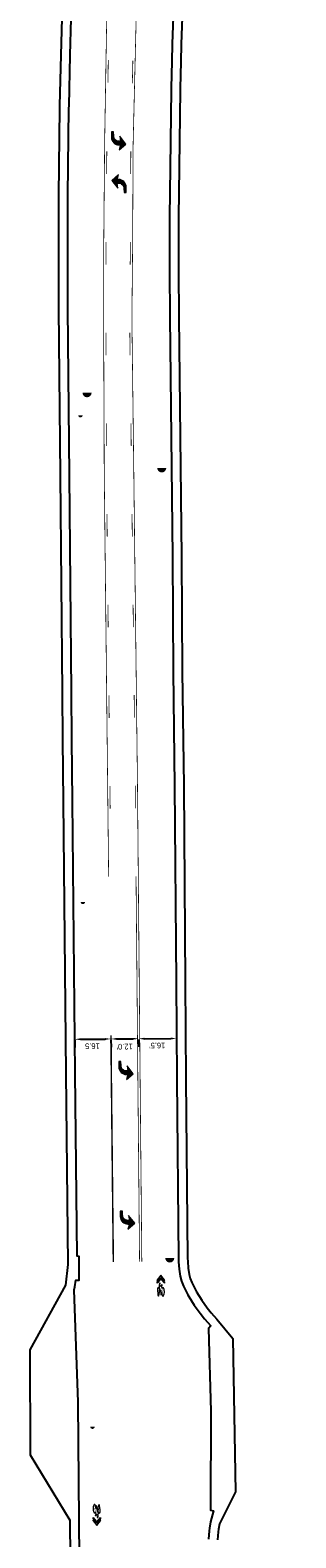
# Model space of a CAD drawing. Header units: feet. Extents: x -492 to 1481386, y 23 to 758787.
# Tile 6 of 10: x 1481206 to 1481323, y 754920 to 755585. Entities that reach past the tile are written whole.
import ezdxf

# ---------------------------------------------------------------- set-up
doc = ezdxf.new("R2010")
doc.units = ezdxf.units.FT
doc.header["$MEASUREMENT"] = 0
doc.linetypes.add('constlimit', pattern=[0])
doc.layers.add('DR_P_Storm_Sewer', color=1, linetype='Continuous', true_color=0xff0000)
doc.layers.add('UT_P_Water', color=5, linetype='Continuous', true_color=0x0000ff)
for name, color, linetype in [('PM_P_Cells', 7, 'Continuous'), ('PM_P_Channelizing_Line', 7, 'Continuous'), ('PM_P_CL_Pass_Proh_Lt', 2, 'ppleft'), ('PM_X_Cells', 251, 'Continuous'), ('PV_P_EOP', 6, 'Continuous'), ('RW_P_Const_Limits', 30, 'constlimit')]:
    doc.layers.add(name, color=color, linetype=linetype)
doc.styles.get("Standard").update_dxf_attribs({"font": 'font31.shx'})
doc.linetypes.add('ppleft', pattern='A,0,[1,PPLEFT,S=0.05,R=0,X=0,Y=0],-2', length=2)
doc.dimstyles.new('COEC', dxfattribs={"dimscale": 13.9, "dimtxt": 0.18, "dimasz": 0.18, "dimexe": 0.18, "dimexo": 0.0625, "dimgap": 0.09, "dimtad": 1, "dimzin": 0, "dimdsep": 46, "dimtxsty": 'Standard', "dimcen": 0.09, "dimclrd": 256, "dimclre": 256, "dimclrt": 256, "dimaunit": 1, "dimadec": 4, "dimazin": 0, "dimtfac": 1, "dimtofl": 0, "dimtmove": 0, "dimatfit": 3, "dimfxl": 1, "dimtolj": 1, "dimtzin": 0, "dimlwd": -1, "dimlwe": -1, "dimarcsym": 0})

# ---------------------------------------------------------------- blocks, each defined once
blk = doc.blocks.new('PMLFT')
at = {"layer": 'PM_X_Cells', "color": 7, "linetype": 'Continuous', "lineweight": 0, "flags": 128}
blk.add_lwpolyline([(-5.52, -3.33, 0.418865), (-2.24, 0), (-2.24, 0), (-2.24, 0.67), (0, 0), (-2.56, 3), (-6.08, 0.33), (-3.84, 0.67), (-3.84, -0.04, -0.414214), (-6.14, -2.33), (-8, -2.33), (-8, -3.33), (-5.52, -3.33)], format="xyb", close=True, dxfattribs=at)
blk = doc.blocks.new('*D1097')
at = {"layer": 'Defpoints', "color": 0, "transparency": 16777216}
for p in [(1481225.29, 755140.33), (1481241.28, 755140.47, 908.13), (1481241.29, 755139.65)]:
    blk.add_point(p, dxfattribs=at)
at = {"layer": 'PM_P_Cells', "transparency": 16777216}
for p, q in [((1481225.3, 755139.08), (1481225.33, 755135.9)), ((1481227.8, 755139.53), (1481238.79, 755139.62)), ((1481241.29, 755139.22), (1481241.32, 755136.05))]:
    blk.add_line(p, q, dxfattribs=at)
for points in [[(1481227.8, 755139.94), (1481227.8, 755139.11), (1481225.3, 755139.5)], [(1481238.78, 755140.04), (1481238.79, 755139.21), (1481241.29, 755139.65)]]:
    blk.add_solid(points, dxfattribs=at)
at = {"layer": 'PM_P_Cells', "transparency": 16777216, "insert": (1481233.1, 755136.48), "char_height": 2.5, "attachment_point": 5, "rotation": 180.50482}
blk.add_mtext('\\A1;16.5', dxfattribs=at)
blk = doc.blocks.new('*D1098')
at = {"layer": 'Defpoints', "color": 0, "transparency": 16777216}
for p in [(1481253.47, 755140.58, 908.13), (1481241.28, 755140.47, 908.13), (1481253.48, 755139.76)]:
    blk.add_point(p, dxfattribs=at)
at = {"layer": 'PM_P_Cells', "transparency": 16777216}
for p, q in [((1481241.29, 755139.22), (1481241.32, 755136.05)), ((1481243.79, 755139.67), (1481250.98, 755139.73)), ((1481253.48, 755139.33), (1481253.51, 755136.16))]:
    blk.add_line(p, q, dxfattribs=at)
for points in [[(1481243.78, 755140.08), (1481243.79, 755139.25), (1481241.29, 755139.65)], [(1481250.98, 755140.15), (1481250.98, 755139.32), (1481253.48, 755139.76)]]:
    blk.add_solid(points, dxfattribs=at)
at = {"layer": 'PM_P_Cells', "transparency": 16777216, "insert": (1481247.35, 755136.26), "char_height": 2.5, "attachment_point": 5, "rotation": 180.51606}
blk.add_mtext("\\A1;12.0'", dxfattribs=at)
blk = doc.blocks.new('*D1099')
at = {"layer": 'Defpoints', "color": 0, "transparency": 16777216}
for p in [(1481253.47, 755140.58, 908.13), (1481270.25, 755140.69), (1481270.26, 755139.86)]:
    blk.add_point(p, dxfattribs=at)
at = {"layer": 'PM_P_Cells', "transparency": 16777216}
for p, q in [((1481253.48, 755139.33), (1481253.5, 755136.16)), ((1481255.98, 755139.77), (1481267.76, 755139.84)), ((1481270.26, 755139.44), (1481270.28, 755136.26))]:
    blk.add_line(p, q, dxfattribs=at)
for points in [[(1481255.97, 755140.19), (1481255.98, 755139.35), (1481253.48, 755139.76)], [(1481267.75, 755140.26), (1481267.76, 755139.42), (1481270.26, 755139.86)]]:
    blk.add_solid(points, dxfattribs=at)
at = {"layer": 'PM_P_Cells', "transparency": 16777216, "insert": (1481261.72, 755136.75), "char_height": 2.5, "attachment_point": 5, "rotation": 180.34347}
blk.add_mtext("\\A1;16.5'", dxfattribs=at)
blk = doc.blocks.new('PMRT')
at = {"layer": 'PM_X_Cells', "color": 7, "linetype": 'Continuous', "lineweight": 0, "flags": 128}
blk.add_lwpolyline([(-5.52, 3.33, -0.418865), (-2.24, 0), (-2.24, 0), (-2.24, -0.67), (0, 0), (-2.56, -3), (-6.08, -0.33), (-3.84, -0.67), (-3.84, 0.04, 0.414214), (-6.14, 2.33), (-8, 2.33), (-8, 3.33), (-5.52, 3.33)], format="xyb", close=True, dxfattribs=at)

msp = doc.modelspace()

# ---------------------------------------------------------------- hatches: boundary and pattern name
at = {"layer": 'DR_P_Storm_Sewer', "linetype": 'Continuous'}
h = msp.add_hatch(color=256, dxfattribs=at)
h.dxf.hatch_style = 1
h.paths.add_polyline_path([(1481232.73, 755424.771), (1481228.735, 755424.771, 1)])
h = msp.add_hatch(color=256, dxfattribs=at)
h.dxf.hatch_style = 1
h.paths.add_polyline_path([(1481265.727, 755391.606), (1481261.732, 755391.606, 1)])
h = msp.add_hatch(color=256, dxfattribs=at)
h.dxf.hatch_style = 1
h.paths.add_polyline_path([(1481269.264, 755042.983), (1481265.269, 755042.983, 1)])
at = {"layer": 'PM_P_Cells'}
h = msp.add_hatch(color=256, dxfattribs=at)
h.dxf.hatch_style = 1
h.paths.add_polyline_path([(1481247.865, 755534.5), (1481245.163, 755537.993), (1481245.519, 755535.757), (1481244.816, 755535.75, -0.0327339), (1481244.516, 755535.766), (1481244.545, 755534.158, 0.024683), (1481244.868, 755534.151), (1481244.868, 755534.15), (1481245.535, 755534.157), (1481244.891, 755531.91)])
h.paths.add_polyline_path([(1481244.516, 755535.766, -0.3763764), (1481242.496, 755538.024), (1481242.478, 755539.887), (1481241.478, 755539.877), (1481241.503, 755537.398, 0.3901487), (1481244.545, 755534.158)])
h = msp.add_hatch(color=256, dxfattribs=at)
h.dxf.hatch_style = 1
h.paths.add_polyline_path([(1481244.673, 755518.848), (1481244.013, 755518.842), (1481244.606, 755520.898), (1481244.439, 755520.896), (1481241.682, 755518.503), (1481244.378, 755515.005), (1481244.026, 755517.242), (1481244.691, 755517.248)])
h.paths.add_polyline_path([(1481244.648, 755521.044), (1481244.648, 755521.076), (1481244.439, 755520.896), (1481244.606, 755520.898)])
h.paths.add_polyline_path([(1481244.661, 755521.088), (1481244.648, 755521.076), (1481244.648, 755521.044)])
h.paths.add_polyline_path([(1481244.673, 755518.847), (1481244.691, 755517.248), (1481244.729, 755517.248, -0.4142136), (1481247.045, 755514.97), (1481247.06, 755513.107), (1481248.06, 755513.116), (1481248.04, 755515.594, 0.4194326)])
h = msp.add_hatch(color=256, dxfattribs=at)
h.dxf.hatch_style = 1
h.paths.add_polyline_path([(1481248.758, 755125.577), (1481248.055, 755125.571, -0.4142136), (1481245.737, 755127.847), (1481245.721, 755129.71), (1481244.721, 755129.702), (1481244.743, 755127.223, 0.4188654), (1481248.105, 755123.972), (1481248.105, 755123.972), (1481248.772, 755123.977), (1481248.125, 755121.732), (1481251.103, 755124.318), (1481248.405, 755127.814)])
h = msp.add_hatch(color=256, dxfattribs=at)
h.dxf.hatch_style = 1
h.paths.add_polyline_path([(1481249.434, 755059.581), (1481248.731, 755059.575, -0.4142136), (1481246.414, 755061.851), (1481246.397, 755063.714), (1481245.397, 755063.705), (1481245.419, 755061.226, 0.4188654), (1481248.782, 755057.975), (1481248.782, 755057.975), (1481249.448, 755057.981), (1481248.802, 755055.735), (1481251.779, 755058.322), (1481249.081, 755061.818)])
h = msp.add_hatch(color=7, dxfattribs=at)
h.dxf.hatch_style = 1
h.paths.add_polyline_path([(1481264.914, 755031.878), (1481263.518, 755033.544), (1481263.514, 755033.549), (1481263.271, 755033.838), (1481261.645, 755031.864), (1481261.643, 755032.347), (1481262.295, 755033.139), (1481263.269, 755034.322), (1481264.912, 755032.362)])
h.paths.add_polyline_path([(1481261.641, 755032.904), (1481262.564, 755034.025), (1481263.287, 755034.903), (1481264.951, 755032.919), (1481264.949, 755033.402), (1481263.285, 755035.387), (1481261.639, 755033.388)])
h = msp.add_hatch(color=7, dxfattribs=at)
h.dxf.hatch_style = 1
h.paths.add_polyline_path([(1481263.596, 755030.323), (1481263.368, 755028.062), (1481263.344, 755028.344), (1481263.377, 755028.344), (1481263.377, 755028.459), (1481263.237, 755028.458), (1481263.237, 755028.343), (1481263.276, 755028.343), (1481263.293, 755028.139), (1481262.679, 755030.127), (1481262.708, 755030.319)], flags=16)
edge = h.paths.add_edge_path()
edge.add_spline(control_points=[(1481262.745, 755030.571), (1481263.183, 755030.573), (1481263.621, 755030.575), (1481263.627, 755030.635), (1481263.633, 755030.695), (1481263.535, 755030.811), (1481263.436, 755030.928), (1481263.437, 755030.928), (1481263.437, 755030.928), (1481263.423, 755030.944), (1481263.425, 755030.991), (1481263.428, 755031.037), (1481263.443, 755031.037), (1481263.443, 755031.038), (1481263.443, 755031.038), (1481263.471, 755031.038), (1481263.5, 755031.038), (1481263.5, 755031.034), (1481263.501, 755031.03), (1481263.694, 755031.068), (1481263.886, 755031.106), (1481263.886, 755031.105), (1481263.886, 755031.104), (1481263.923, 755031.111), (1481263.933, 755031), (1481263.943, 755030.889), (1481263.911, 755030.837), (1481263.913, 755030.84), (1481263.916, 755030.844), (1481263.83, 755030.662), (1481263.725, 755030.637), (1481263.714, 755030.526), (1481263.703, 755030.415), (1481263.815, 755029.976), (1481263.928, 755029.537), (1481264.539, 755030.927), (1481264.834, 755028.723), (1481265.128, 755026.519), (1481264.377, 755026.173), (1481264.376, 755026.172), (1481264.375, 755026.172), (1481263.817, 755025.921), (1481263.699, 755027.653), (1481263.578, 755027.593), (1481263.457, 755027.532), (1481263.452, 755027.432), (1481263.424, 755027.379), (1481263.431, 755027.292), (1481263.439, 755027.205), (1481263.437, 755027.202), (1481263.436, 755027.2), (1481263.43, 755027.289), (1481263.424, 755027.379), (1481263.442, 755027.119), (1481263.46, 755026.86), (1481263.474, 755026.86), (1481263.487, 755026.86), (1481263.488, 755026.865), (1481263.49, 755026.869), (1481263.495, 755026.803), (1481263.5, 755026.737), (1481263.431, 755026.736), (1481263.362, 755026.736), (1481263.361, 755026.736), (1481263.36, 755026.736), (1481263.354, 755026.802), (1481263.348, 755026.868), (1481263.369, 755026.869), (1481263.389, 755026.869), (1481263.373, 755027.118), (1481263.357, 755027.367), (1481263.288, 755027.466), (1481263.322, 755027.673), (1481262.982, 755028.775), (1481262.642, 755029.876), (1481262.62, 755029.729), (1481262.599, 755029.583), (1481262.818, 755029.156), (1481262.872, 755028.368), (1481262.872, 755028.362), (1481262.873, 755028.356), (1481263.021, 755026.104), (1481262.287, 755026.133), (1481261.554, 755026.162), (1481261.702, 755028.402), (1481261.851, 755030.643), (1481262.525, 755029.706), (1481262.639, 755030.474), (1481262.754, 755031.243), (1481262.753, 755031.24), (1481262.752, 755031.238), (1481262.711, 755031.399), (1481262.67, 755031.56), (1481262.669, 755031.558), (1481262.668, 755031.556), (1481262.73, 755031.711), (1481262.791, 755031.866), (1481262.924, 755031.866), (1481263.057, 755031.867), (1481263.057, 755031.725), (1481263.058, 755031.584), (1481262.947, 755031.584), (1481262.836, 755031.583), (1481262.812, 755031.53), (1481262.789, 755031.477), (1481262.817, 755031.369), (1481262.846, 755031.261), (1481262.846, 755031.256), (1481262.846, 755031.252), (1481262.796, 755030.912), (1481262.745, 755030.571)], knot_values=[0, 0, 0, 0.02, 0.02, 0.04, 0.04, 0.06, 0.06, 0.08, 0.08, 0.09, 0.09, 0.1, 0.1, 0.12, 0.12, 0.14, 0.14, 0.16, 0.16, 0.18, 0.18, 0.2, 0.2, 0.21, 0.21, 0.22, 0.22, 0.24, 0.24, 0.26, 0.26, 0.28, 0.28, 0.3, 0.3, 0.31, 0.31, 0.32, 0.32, 0.34, 0.34, 0.36, 0.36, 0.38, 0.38, 0.4, 0.4, 0.42, 0.42, 0.44, 0.44, 0.46, 0.46, 0.48, 0.48, 0.5, 0.5, 0.52, 0.52, 0.54, 0.54, 0.56, 0.56, 0.58, 0.58, 0.6, 0.6, 0.62, 0.62, 0.64, 0.64, 0.66, 0.66, 0.68, 0.68, 0.7, 0.7, 0.72, 0.72, 0.74, 0.74, 0.7466667, 0.7466667, 0.7533333, 0.7533333, 0.76, 0.76, 0.78, 0.78, 0.8, 0.8, 0.82, 0.82, 0.84, 0.84, 0.86, 0.86, 0.88, 0.88, 0.9, 0.9, 0.92, 0.92, 0.94, 0.94, 0.96, 0.96, 0.98, 0.98, 1, 1, 1], weights=[1, 1, 1, 1, 1, 1, 1, 1, 1, 0.7693407, 1, 0.7693407, 1, 1, 1, 1, 1, 1, 1, 1, 1, 1, 1, 0.7757581, 1, 0.7757581, 1, 1, 1, 0.9677375, 1, 1, 1, 1, 1, 0.6177521, 1, 0.6177521, 1, 1, 1, 0.7265708, 1, 1, 1, 0.9101452, 1, 1, 1, 1, 1, 1, 1, 1, 1, 1, 1, 1, 1, 1, 1, 1, 1, 1, 1, 1, 1, 1, 1, 1, 1, 0.691665, 1, 1, 1, 1, 1, 0.918591, 1, 1, 1, 0.6314758, 1, 0.6314758, 1, 0.6314758, 1, 1, 1, 1, 1, 1, 1, 1, 1, 1, 1, 1, 1, 1, 1, 1, 1, 1, 1, 1, 1, 1, 1, 1, 1], degree=2, periodic=0)
edge = h.paths.add_edge_path(flags=16)
edge.add_spline(control_points=[(1481263.785, 755027.976), (1481263.777, 755028.638), (1481263.923, 755029.111), (1481264.041, 755028.639), (1481264.159, 755028.166), (1481263.972, 755028.071), (1481263.785, 755027.976)], knot_values=[0, 0, 0, 0.3333333, 0.3333333, 0.6666667, 0.6666667, 1, 1, 1], weights=[1, 0.9202175, 1, 1, 1, 1, 1], degree=2, periodic=0)
edge = h.paths.add_edge_path(flags=17)
edge.add_spline(control_points=[(1481262.497, 755029.404), (1481262.44, 755028.618), (1481262.246, 755028.089), (1481262.17, 755028.097), (1481262.171, 755027.859), (1481262.172, 755027.622), (1481262.248, 755027.63), (1481262.324, 755027.638), (1481262.318, 755027.875), (1481262.523, 755028.422), (1481262.579, 755029.251), (1481263.23, 755027.757), (1481262.519, 755026.615), (1481261.809, 755025.473), (1481261.79, 755027.982), (1481261.77, 755030.491), (1481262.498, 755029.404), (1481262.498, 755029.404), (1481262.497, 755029.404)], knot_values=[0, 0, 0, 0.2, 0.2, 0.2666667, 0.2666667, 0.3333333, 0.3333333, 0.4, 0.4, 0.6, 0.6, 0.6666667, 0.6666667, 0.7333333, 0.7333333, 0.8, 0.8, 1, 1, 1], weights=[1, 0.9520825, 1, 0.6957685, 1, 0.6957685, 1, 0.6957685, 1, 0.9476089, 1, 0.5271392, 1, 0.5271392, 1, 0.5271392, 1, 1, 1], degree=2, periodic=0)
edge = h.paths.add_edge_path(flags=16)
edge.add_spline(control_points=[(1481263.437, 755027.8), (1481263.555, 755028.958), (1481263.672, 755030.116), (1481263.767, 755029.738), (1481263.861, 755029.36), (1481263.67, 755028.771), (1481263.687, 755027.926), (1481263.562, 755027.863), (1481263.437, 755027.8)], knot_values=[0, 0, 0, 0.25, 0.25, 0.5, 0.5, 0.75, 0.75, 1, 1, 1], weights=[1, 1, 1, 1, 1, 0.9110715, 1, 1, 1], degree=2, periodic=0)
edge = h.paths.add_edge_path(flags=16)
edge.add_spline(control_points=[(1481263.99, 755029.292), (1481264.544, 755030.526), (1481264.756, 755028.486), (1481264.968, 755026.446), (1481264.285, 755026.464), (1481264.281, 755026.465), (1481264.276, 755026.465), (1481263.882, 755026.496), (1481263.797, 755027.702), (1481263.996, 755027.802), (1481264.196, 755027.901), (1481264.267, 755027.588), (1481264.321, 755027.927), (1481264.376, 755028.265), (1481264.254, 755028.263), (1481264.122, 755028.777), (1481263.99, 755029.292)], knot_values=[0, 0, 0, 0.0833333, 0.0833333, 0.1666667, 0.1666667, 0.3333333, 0.3333333, 0.5, 0.5, 0.6666667, 0.6666667, 0.75, 0.75, 0.8333333, 0.8333333, 1, 1, 1], weights=[1, 0.5886768, 1, 0.5886768, 1, 1, 1, 0.7841729, 1, 1, 1, 0.5165278, 1, 0.5165278, 1, 1, 1], degree=2, periodic=0)
h = msp.add_hatch(color=7, dxfattribs=at)
h.dxf.hatch_style = 1
h.paths.add_polyline_path([(1481234.709, 754930.05), (1481234.937, 754932.311), (1481234.961, 754932.029), (1481234.928, 754932.029), (1481234.928, 754931.914), (1481235.068, 754931.915), (1481235.068, 754932.03), (1481235.03, 754932.03), (1481235.012, 754932.234), (1481235.626, 754930.246), (1481235.597, 754930.054)], flags=16)
edge = h.paths.add_edge_path()
edge.add_spline(control_points=[(1481235.56, 754929.802), (1481235.122, 754929.8), (1481234.684, 754929.798), (1481234.678, 754929.738), (1481234.672, 754929.678), (1481234.77, 754929.562), (1481234.869, 754929.445), (1481234.868, 754929.445), (1481234.868, 754929.445), (1481234.882, 754929.429), (1481234.88, 754929.382), (1481234.877, 754929.336), (1481234.862, 754929.336), (1481234.862, 754929.335), (1481234.862, 754929.335), (1481234.834, 754929.335), (1481234.806, 754929.335), (1481234.805, 754929.339), (1481234.804, 754929.343), (1481234.611, 754929.305), (1481234.419, 754929.267), (1481234.419, 754929.268), (1481234.419, 754929.269), (1481234.382, 754929.262), (1481234.372, 754929.373), (1481234.362, 754929.484), (1481234.394, 754929.536), (1481234.392, 754929.533), (1481234.389, 754929.529), (1481234.476, 754929.711), (1481234.58, 754929.736), (1481234.591, 754929.847), (1481234.603, 754929.958), (1481234.49, 754930.397), (1481234.377, 754930.836), (1481233.766, 754929.446), (1481233.472, 754931.65), (1481233.177, 754933.854), (1481233.928, 754934.2), (1481233.929, 754934.201), (1481233.93, 754934.201), (1481234.488, 754934.452), (1481234.606, 754932.72), (1481234.727, 754932.78), (1481234.848, 754932.841), (1481234.853, 754932.941), (1481234.881, 754932.994), (1481234.874, 754933.081), (1481234.866, 754933.168), (1481234.868, 754933.171), (1481234.869, 754933.173), (1481234.875, 754933.084), (1481234.881, 754932.994), (1481234.863, 754933.253), (1481234.845, 754933.513), (1481234.832, 754933.513), (1481234.818, 754933.513), (1481234.817, 754933.508), (1481234.815, 754933.504), (1481234.81, 754933.57), (1481234.805, 754933.636), (1481234.874, 754933.637), (1481234.943, 754933.637), (1481234.944, 754933.637), (1481234.945, 754933.637), (1481234.951, 754933.571), (1481234.957, 754933.504), (1481234.936, 754933.504), (1481234.916, 754933.504), (1481234.932, 754933.255), (1481234.948, 754933.006), (1481235.017, 754932.907), (1481234.983, 754932.7), (1481235.323, 754931.598), (1481235.663, 754930.497), (1481235.685, 754930.644), (1481235.706, 754930.79), (1481235.487, 754931.217), (1481235.433, 754932.005), (1481235.433, 754932.011), (1481235.433, 754932.017), (1481235.284, 754934.269), (1481236.018, 754934.24), (1481236.751, 754934.211), (1481236.603, 754931.971), (1481236.454, 754929.73), (1481235.781, 754930.667), (1481235.666, 754929.899), (1481235.551, 754929.13), (1481235.552, 754929.133), (1481235.554, 754929.135), (1481235.595, 754928.974), (1481235.636, 754928.813), (1481235.636, 754928.815), (1481235.637, 754928.817), (1481235.575, 754928.662), (1481235.514, 754928.507), (1481235.381, 754928.507), (1481235.248, 754928.506), (1481235.248, 754928.648), (1481235.247, 754928.789), (1481235.358, 754928.789), (1481235.469, 754928.79), (1481235.493, 754928.843), (1481235.517, 754928.896), (1481235.488, 754929.004), (1481235.459, 754929.112), (1481235.459, 754929.117), (1481235.459, 754929.121), (1481235.509, 754929.461), (1481235.56, 754929.802)], knot_values=[0, 0, 0, 0.02, 0.02, 0.04, 0.04, 0.06, 0.06, 0.08, 0.08, 0.09, 0.09, 0.1, 0.1, 0.12, 0.12, 0.14, 0.14, 0.16, 0.16, 0.18, 0.18, 0.2, 0.2, 0.21, 0.21, 0.22, 0.22, 0.24, 0.24, 0.26, 0.26, 0.28, 0.28, 0.3, 0.3, 0.31, 0.31, 0.32, 0.32, 0.34, 0.34, 0.36, 0.36, 0.38, 0.38, 0.4, 0.4, 0.42, 0.42, 0.44, 0.44, 0.46, 0.46, 0.48, 0.48, 0.5, 0.5, 0.52, 0.52, 0.54, 0.54, 0.56, 0.56, 0.58, 0.58, 0.6, 0.6, 0.62, 0.62, 0.64, 0.64, 0.66, 0.66, 0.68, 0.68, 0.7, 0.7, 0.72, 0.72, 0.74, 0.74, 0.7466667, 0.7466667, 0.7533333, 0.7533333, 0.76, 0.76, 0.78, 0.78, 0.8, 0.8, 0.82, 0.82, 0.84, 0.84, 0.86, 0.86, 0.88, 0.88, 0.9, 0.9, 0.92, 0.92, 0.94, 0.94, 0.96, 0.96, 0.98, 0.98, 1, 1, 1], weights=[1, 1, 1, 1, 1, 1, 1, 1, 1, 0.7693407, 1, 0.7693407, 1, 1, 1, 1, 1, 1, 1, 1, 1, 1, 1, 0.7757581, 1, 0.7757581, 1, 1, 1, 0.9677375, 1, 1, 1, 1, 1, 0.6177521, 1, 0.6177521, 1, 1, 1, 0.7265708, 1, 1, 1, 0.9101452, 1, 1, 1, 1, 1, 1, 1, 1, 1, 1, 1, 1, 1, 1, 1, 1, 1, 1, 1, 1, 1, 1, 1, 1, 1, 0.691665, 1, 1, 1, 1, 1, 0.918591, 1, 1, 1, 0.6314758, 1, 0.6314758, 1, 0.6314758, 1, 1, 1, 1, 1, 1, 1, 1, 1, 1, 1, 1, 1, 1, 1, 1, 1, 1, 1, 1, 1, 1, 1, 1, 1], degree=2, periodic=0)
edge = h.paths.add_edge_path(flags=16)
edge.add_spline(control_points=[(1481234.52, 754932.396), (1481234.528, 754931.735), (1481234.382, 754931.262), (1481234.264, 754931.734), (1481234.146, 754932.207), (1481234.333, 754932.302), (1481234.52, 754932.396)], knot_values=[0, 0, 0, 0.3333333, 0.3333333, 0.6666667, 0.6666667, 1, 1, 1], weights=[1, 0.9202175, 1, 1, 1, 1, 1], degree=2, periodic=0)
edge = h.paths.add_edge_path(flags=17)
edge.add_spline(control_points=[(1481235.808, 754930.969), (1481235.865, 754931.755), (1481236.059, 754932.284), (1481236.135, 754932.276), (1481236.134, 754932.514), (1481236.133, 754932.751), (1481236.057, 754932.743), (1481235.981, 754932.735), (1481235.987, 754932.498), (1481235.782, 754931.951), (1481235.726, 754931.122), (1481235.076, 754932.616), (1481235.786, 754933.758), (1481236.496, 754934.9), (1481236.515, 754932.391), (1481236.535, 754929.882), (1481235.807, 754930.969), (1481235.808, 754930.969), (1481235.808, 754930.969)], knot_values=[0, 0, 0, 0.2, 0.2, 0.2666667, 0.2666667, 0.3333333, 0.3333333, 0.4, 0.4, 0.6, 0.6, 0.6666667, 0.6666667, 0.7333333, 0.7333333, 0.8, 0.8, 1, 1, 1], weights=[1, 0.9520825, 1, 0.6957685, 1, 0.6957685, 1, 0.6957685, 1, 0.9476089, 1, 0.5271392, 1, 0.5271392, 1, 0.5271392, 1, 1, 1], degree=2, periodic=0)
edge = h.paths.add_edge_path(flags=16)
edge.add_spline(control_points=[(1481234.868, 754932.573), (1481234.75, 754931.415), (1481234.633, 754930.257), (1481234.539, 754930.635), (1481234.444, 754931.013), (1481234.636, 754931.602), (1481234.619, 754932.447), (1481234.743, 754932.51), (1481234.868, 754932.573)], knot_values=[0, 0, 0, 0.25, 0.25, 0.5, 0.5, 0.75, 0.75, 1, 1, 1], weights=[1, 1, 1, 1, 1, 0.9110715, 1, 1, 1], degree=2, periodic=0)
edge = h.paths.add_edge_path(flags=16)
edge.add_spline(control_points=[(1481234.315, 754931.081), (1481233.762, 754929.847), (1481233.549, 754931.887), (1481233.337, 754933.927), (1481234.02, 754933.909), (1481234.025, 754933.908), (1481234.029, 754933.908), (1481234.423, 754933.877), (1481234.508, 754932.671), (1481234.309, 754932.571), (1481234.109, 754932.472), (1481234.038, 754932.785), (1481233.984, 754932.446), (1481233.929, 754932.108), (1481234.051, 754932.11), (1481234.183, 754931.596), (1481234.315, 754931.081)], knot_values=[0, 0, 0, 0.0833333, 0.0833333, 0.1666667, 0.1666667, 0.3333333, 0.3333333, 0.5, 0.5, 0.6666667, 0.6666667, 0.75, 0.75, 0.8333333, 0.8333333, 1, 1, 1], weights=[1, 0.5886768, 1, 0.5886768, 1, 1, 1, 0.7841729, 1, 1, 1, 0.5165278, 1, 0.5165278, 1, 1, 1], degree=2, periodic=0)
h = msp.add_hatch(color=7, dxfattribs=at)
h.dxf.hatch_style = 1
h.paths.add_polyline_path([(1481233.391, 754928.495), (1481234.787, 754926.829), (1481234.791, 754926.824), (1481235.034, 754926.535), (1481236.66, 754928.509), (1481236.662, 754928.026), (1481236.01, 754927.234), (1481235.036, 754926.051), (1481233.393, 754928.011)])
h.paths.add_polyline_path([(1481236.664, 754927.469), (1481235.741, 754926.348), (1481235.018, 754925.47), (1481233.354, 754927.454), (1481233.357, 754926.971), (1481235.02, 754924.986), (1481236.666, 754926.985)])
at = {"layer": 'UT_P_Water', "linetype": 'Continuous'}
h = msp.add_hatch(color=256, dxfattribs=at)
h.dxf.hatch_style = 1
h.paths.add_polyline_path([(1481228.768, 755414.745, 0.0135195), (1481228.772, 755414.798), (1481226.806, 755414.882, 0.9733217)])
h = msp.add_hatch(color=256, dxfattribs=at)
h.dxf.hatch_style = 1
h.paths.add_polyline_path([(1481229.887, 755200.002, 0.0135195), (1481229.891, 755200.055), (1481227.925, 755200.139, 0.9733217)])
h = msp.add_hatch(color=256, dxfattribs=at)
h.dxf.hatch_style = 1
h.paths.add_polyline_path([(1481234.109, 754968.464, 0.0135195), (1481234.113, 754968.517), (1481232.147, 754968.601, 0.9733217)])

# ---------------------------------------------------------------- linework, layer by layer
at = {"layer": 'PM_P_Cells', "linetype": 'Continuous', "lineweight": 13, "flags": 128}
for points in [[(1481261.641, 755032.904), (1481262.564, 755034.025), (1481263.287, 755034.903), (1481264.951, 755032.919), (1481264.949, 755033.402), (1481263.285, 755035.387), (1481261.639, 755033.388), (1481261.641, 755032.904)], [(1481264.914, 755031.878), (1481263.518, 755033.544), (1481263.514, 755033.549), (1481263.271, 755033.838), (1481261.645, 755031.864), (1481261.643, 755032.347), (1481262.295, 755033.139), (1481263.269, 755034.322), (1481264.912, 755032.362), (1481264.914, 755031.878)], [(1481233.391, 754928.495), (1481234.787, 754926.829), (1481234.791, 754926.824), (1481235.034, 754926.535), (1481236.66, 754928.509), (1481236.662, 754928.026), (1481236.01, 754927.234), (1481235.036, 754926.051), (1481233.393, 754928.011), (1481233.391, 754928.495)], [(1481236.664, 754927.469), (1481235.741, 754926.348), (1481235.018, 754925.47), (1481233.354, 754927.454), (1481233.357, 754926.971), (1481235.02, 754924.986), (1481236.666, 754926.985), (1481236.664, 754927.469)]]:
    msp.add_lwpolyline(points, close=True, dxfattribs=at)
at = {"layer": 'PM_P_Cells', "linetype": 'Continuous', "lineweight": 13}
for points in [[(1481262.745, 755030.571), (1481263.183, 755030.573), (1481263.621, 755030.575), (1481263.627, 755030.635), (1481263.633, 755030.695), (1481263.535, 755030.811), (1481263.436, 755030.928), (1481263.437, 755030.928), (1481263.437, 755030.928), (1481263.423, 755030.944), (1481263.425, 755030.991), (1481263.428, 755031.037), (1481263.443, 755031.037), (1481263.443, 755031.038), (1481263.443, 755031.038), (1481263.471, 755031.038), (1481263.5, 755031.038), (1481263.5, 755031.034), (1481263.501, 755031.03), (1481263.694, 755031.068), (1481263.886, 755031.106), (1481263.886, 755031.105), (1481263.886, 755031.104), (1481263.923, 755031.111), (1481263.933, 755031), (1481263.943, 755030.889), (1481263.911, 755030.837), (1481263.913, 755030.84), (1481263.916, 755030.844), (1481263.83, 755030.662), (1481263.725, 755030.637), (1481263.714, 755030.526), (1481263.703, 755030.415), (1481263.815, 755029.976), (1481263.928, 755029.537), (1481264.539, 755030.927), (1481264.834, 755028.723), (1481265.128, 755026.519), (1481264.377, 755026.173), (1481264.376, 755026.172), (1481264.375, 755026.172), (1481263.817, 755025.921), (1481263.699, 755027.653), (1481263.578, 755027.593), (1481263.457, 755027.532), (1481263.452, 755027.432), (1481263.424, 755027.379), (1481263.431, 755027.292), (1481263.439, 755027.205), (1481263.437, 755027.202), (1481263.436, 755027.2), (1481263.43, 755027.289), (1481263.424, 755027.379), (1481263.442, 755027.119), (1481263.46, 755026.86), (1481263.474, 755026.86), (1481263.487, 755026.86), (1481263.488, 755026.865), (1481263.49, 755026.869), (1481263.495, 755026.803), (1481263.5, 755026.737), (1481263.431, 755026.736), (1481263.362, 755026.736), (1481263.361, 755026.736), (1481263.36, 755026.736), (1481263.354, 755026.802), (1481263.348, 755026.868), (1481263.369, 755026.869), (1481263.389, 755026.869), (1481263.373, 755027.118), (1481263.357, 755027.367), (1481263.288, 755027.466), (1481263.322, 755027.673), (1481262.982, 755028.775), (1481262.642, 755029.876), (1481262.62, 755029.729), (1481262.599, 755029.583), (1481262.818, 755029.156), (1481262.872, 755028.368), (1481262.872, 755028.362), (1481262.873, 755028.356), (1481263.021, 755026.104), (1481262.287, 755026.133), (1481261.554, 755026.162), (1481261.702, 755028.402), (1481261.851, 755030.643), (1481262.525, 755029.706), (1481262.639, 755030.474), (1481262.754, 755031.243), (1481262.753, 755031.24), (1481262.752, 755031.238), (1481262.711, 755031.399), (1481262.67, 755031.56), (1481262.669, 755031.558), (1481262.668, 755031.556), (1481262.73, 755031.711), (1481262.791, 755031.866), (1481262.924, 755031.866), (1481263.057, 755031.867), (1481263.057, 755031.725), (1481263.058, 755031.584), (1481262.947, 755031.584), (1481262.836, 755031.583), (1481262.812, 755031.53), (1481262.789, 755031.477), (1481262.817, 755031.369), (1481262.846, 755031.261), (1481262.846, 755031.256), (1481262.846, 755031.252), (1481262.796, 755030.912), (1481262.745, 755030.571)], [(1481235.56, 754929.802), (1481235.122, 754929.8), (1481234.684, 754929.798), (1481234.678, 754929.738), (1481234.672, 754929.678), (1481234.77, 754929.562), (1481234.869, 754929.445), (1481234.868, 754929.445), (1481234.868, 754929.445), (1481234.882, 754929.429), (1481234.88, 754929.382), (1481234.877, 754929.336), (1481234.862, 754929.336), (1481234.862, 754929.335), (1481234.862, 754929.335), (1481234.834, 754929.335), (1481234.806, 754929.335), (1481234.805, 754929.339), (1481234.804, 754929.343), (1481234.611, 754929.305), (1481234.419, 754929.267), (1481234.419, 754929.268), (1481234.419, 754929.269), (1481234.382, 754929.262), (1481234.372, 754929.373), (1481234.362, 754929.484), (1481234.394, 754929.536), (1481234.392, 754929.533), (1481234.389, 754929.529), (1481234.476, 754929.711), (1481234.58, 754929.736), (1481234.591, 754929.847), (1481234.603, 754929.958), (1481234.49, 754930.397), (1481234.377, 754930.836), (1481233.766, 754929.446), (1481233.472, 754931.65), (1481233.177, 754933.854), (1481233.928, 754934.2), (1481233.929, 754934.201), (1481233.93, 754934.201), (1481234.488, 754934.452), (1481234.606, 754932.72), (1481234.727, 754932.78), (1481234.848, 754932.841), (1481234.853, 754932.941), (1481234.881, 754932.994), (1481234.874, 754933.081), (1481234.866, 754933.168), (1481234.868, 754933.171), (1481234.869, 754933.173), (1481234.875, 754933.084), (1481234.881, 754932.994), (1481234.863, 754933.253), (1481234.845, 754933.513), (1481234.832, 754933.513), (1481234.818, 754933.513), (1481234.817, 754933.508), (1481234.815, 754933.504), (1481234.81, 754933.57), (1481234.805, 754933.636), (1481234.874, 754933.637), (1481234.943, 754933.637), (1481234.944, 754933.637), (1481234.945, 754933.637), (1481234.951, 754933.571), (1481234.957, 754933.504), (1481234.936, 754933.504), (1481234.916, 754933.504), (1481234.932, 754933.255), (1481234.948, 754933.006), (1481235.017, 754932.907), (1481234.983, 754932.7), (1481235.323, 754931.598), (1481235.663, 754930.497), (1481235.685, 754930.644), (1481235.706, 754930.79), (1481235.487, 754931.217), (1481235.433, 754932.005), (1481235.433, 754932.011), (1481235.433, 754932.017), (1481235.284, 754934.269), (1481236.018, 754934.24), (1481236.751, 754934.211), (1481236.603, 754931.971), (1481236.454, 754929.73), (1481235.781, 754930.667), (1481235.666, 754929.899), (1481235.551, 754929.13), (1481235.552, 754929.133), (1481235.554, 754929.135), (1481235.595, 754928.974), (1481235.636, 754928.813), (1481235.636, 754928.815), (1481235.637, 754928.817), (1481235.575, 754928.662), (1481235.514, 754928.507), (1481235.381, 754928.507), (1481235.248, 754928.506), (1481235.248, 754928.648), (1481235.247, 754928.789), (1481235.358, 754928.789), (1481235.469, 754928.79), (1481235.493, 754928.843), (1481235.517, 754928.896), (1481235.488, 754929.004), (1481235.459, 754929.112), (1481235.459, 754929.117), (1481235.459, 754929.121), (1481235.509, 754929.461), (1481235.56, 754929.802)]]:
    msp.add_rational_spline(points, [1, 1, 1, 1, 1, 1, 1, 1, 1, 0.769340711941, 1, 0.769340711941, 1, 1, 1, 1, 1, 1, 1, 1, 1, 1, 1, 0.775758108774, 1, 0.775758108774, 1, 1, 1, 0.967737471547, 1, 1, 1, 1, 1, 0.61775210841, 1, 0.61775210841, 1, 1, 1, 0.726570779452, 1, 1, 1, 0.910145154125, 1, 1, 1, 1, 1, 1, 1, 1, 1, 1, 1, 1, 1, 1, 1, 1, 1, 1, 1, 1, 1, 1, 1, 1, 1, 0.691664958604, 1, 1, 1, 1, 1, 0.918590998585, 1, 1, 1, 0.631475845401, 1, 0.631475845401, 1, 0.631475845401, 1, 1, 1, 1, 1, 1, 1, 1, 1, 1, 1, 1, 1, 1, 1, 1, 1, 1, 1, 1, 1, 1, 1, 1, 1], degree=2, knots=[0, 0, 0, 0.02, 0.02, 0.04, 0.04, 0.06, 0.06, 0.08, 0.08, 0.09, 0.09, 0.1, 0.1, 0.12, 0.12, 0.14, 0.14, 0.16, 0.16, 0.18, 0.18, 0.2, 0.2, 0.21, 0.21, 0.22, 0.22, 0.24, 0.24, 0.26, 0.26, 0.28, 0.28, 0.3, 0.3, 0.31, 0.31, 0.32, 0.32, 0.34, 0.34, 0.36, 0.36, 0.38, 0.38, 0.4, 0.4, 0.42, 0.42, 0.44, 0.44, 0.46, 0.46, 0.48, 0.48, 0.5, 0.5, 0.52, 0.52, 0.54, 0.54, 0.56, 0.56, 0.58, 0.58, 0.6, 0.6, 0.62, 0.62, 0.64, 0.64, 0.66, 0.66, 0.68, 0.68, 0.7, 0.7, 0.72, 0.72, 0.74, 0.74, 0.7466667, 0.7466667, 0.7533333, 0.7533333, 0.76, 0.76, 0.78, 0.78, 0.8, 0.8, 0.82, 0.82, 0.84, 0.84, 0.86, 0.86, 0.88, 0.88, 0.9, 0.9, 0.92, 0.92, 0.94, 0.94, 0.96, 0.96, 0.98, 0.98, 1, 1, 1], dxfattribs=at)
at = {"layer": 'PM_P_Channelizing_Line', "const_width": 0.66, "flags": 128}
msp.add_lwpolyline([(1481242.335, 755041.233), (1481241.453, 755123.874), (1481241.3, 755141.227)], dxfattribs=at)
at = {"layer": 'PM_P_CL_Pass_Proh_Lt', "linetype": 'Continuous', "const_width": 0.33, "flags": 128}
for points in [[(1481240.266, 755211.221), (1481238.319, 755390.192), (1481238.049, 755457.066), (1481238.087, 755488.802), (1481238.509, 755535.946), (1481239.403, 755589.21), (1481240.967, 755644.147), (1481243.063, 755684.841), (1481247.38, 755781.976), (1481251.076, 755874.51), (1481258.35, 756033.464), (1481264.83, 756192.737), (1481271.35, 756343.824), (1481275.82, 756445.527), (1481280.334, 756546.709), (1481286.355, 756686.475), (1481290.469, 756775.553), (1481296.255, 756919.551), (1481305.064, 757125.857), (1481309.327, 757232.325), (1481309.359, 757233.12)], [(1481322.803, 757232.545), (1481322.733, 757231.215), (1481318.183, 757125.463), (1481309.527, 756920.222), (1481303.323, 756775.347), (1481299.5, 756685.893), (1481293.253, 756545.918), (1481289.264, 756444.966), (1481284.69, 756343.128), (1481278.44, 756192.479), (1481271.486, 756032.494), (1481264.516, 755874.329), (1481260.408, 755781.661), (1481256.4, 755683.34), (1481254.558, 755643.619), (1481252.401, 755589.154), (1481251.081, 755534.451), (1481250.845, 755488.319), (1481250.539, 755457.482), (1481251.36, 755391.058), (1481253.009, 755250.932), (1481254.146, 755124.59), (1481254.925, 755041.367)], [(1481239.939, 755561.54), (1481240.107, 755571.539)], [(1481250.971, 755571.357), (1481250.73, 755561.359)], [(1481239.377, 755521.228), (1481239.467, 755531.23)], [(1481250.065, 755531.343), (1481250.014, 755521.342)], [(1481239.078, 755481.223), (1481239.087, 755488.796), (1481239.109, 755491.224)], [(1481249.86, 755491.339), (1481249.845, 755488.327), (1481249.776, 755481.337)], [(1481239.113, 755441.221), (1481239.073, 755451.221)], [(1481249.615, 755451.334), (1481249.739, 755441.334)], [(1481239.274, 755401.22), (1481239.234, 755411.221)], [(1481250.109, 755411.337), (1481250.233, 755401.337)], [(1481239.634, 755361.222), (1481239.525, 755371.221)], [(1481250.592, 755371.34), (1481250.71, 755361.34)], [(1481240.069, 755321.224), (1481239.96, 755331.224)], [(1481251.063, 755331.342), (1481251.18, 755321.343)], [(1481240.504, 755281.227), (1481240.396, 755291.226)], [(1481251.533, 755291.345), (1481251.651, 755281.346)], [(1481240.939, 755241.229), (1481240.831, 755251.229)], [(1481252.004, 755251.348), (1481252.009, 755250.922), (1481252.095, 755241.348)], [(1481252.365, 755211.33), (1481253.146, 755124.582), (1481253.925, 755041.358)]]:
    msp.add_lwpolyline(points, dxfattribs=at)
at = {"layer": 'PV_P_EOP'}
for points in [[(1481269.021, 755598.68), (1481268.352, 755578.698), (1481268.352, 755578.698), (1481268.133, 755570.94), (1481268.133, 755570.94), (1481267.857, 755559.247), (1481267.857, 755559.247), (1481267.842, 755558.402), (1481267.842, 755558.402), (1481267.236, 755512.971), (1481267.236, 755512.971), (1481267.148, 755502.608), (1481267.148, 755502.608), (1481267.106, 755478.656), (1481267.106, 755478.656), (1481267.296, 755458.068), (1481268.465, 755352.407), (1481268.728, 755301.758), (1481269.422, 755251.355), (1481270.121, 755164.886), (1481270.352, 755121.845), (1481271.169, 755042.798), (1481271.193, 755041.313), (1481271.388, 755038.112), (1481271.875, 755034.943), (1481271.875, 755034.943), (1481272.475, 755032.706), (1481273.353, 755030.564), (1481273.353, 755030.564), (1481275.236, 755026.764), (1481275.236, 755026.764), (1481275.67, 755025.971), (1481275.67, 755025.971), (1481278.053, 755022.194), (1481278.053, 755022.194), (1481280.619, 755018.584), (1481280.619, 755018.584), (1481282.587, 755016.152), (1481282.587, 755016.152), (1481285.367, 755013.116), (1481284.417, 755011.844), (1481285.47, 754975.338), (1481285.321, 754931.773), (1481286.553, 754931.422), (1481286.553, 754931.422), (1481285.27, 754926.625), (1481285.27, 754926.625), (1481284.787, 754923.809), (1481284.787, 754923.809), (1481284.667, 754922.594), (1481284.667, 754922.594), (1481284.371, 754918.894)], [(1481228.491, 754793.315), (1481227.292, 754927.221), (1481226.792, 754979.392), (1481225.081, 755028.999), (1481225.081, 755028.999), (1481225.361, 755030.334), (1481225.361, 755030.334), (1481225.774, 755033.219), (1481227.219, 755033.167), (1481227.254, 755043.72), (1481226.294, 755043.79), (1481225.445, 755124.586), (1481224.292, 755244.524), (1481224.068, 755271.733), (1481223.899, 755292.6), (1481222.938, 755388.455), (1481222.292, 755461.76), (1481222.227, 755480.013), (1481222.227, 755480.013), (1481222.195, 755501.988), (1481222.195, 755501.988), (1481222.263, 755511.965), (1481222.263, 755511.965), (1481222.748, 755550.359), (1481222.748, 755550.359), (1481222.765, 755551.419), (1481222.765, 755551.419), (1481223.249, 755573.67), (1481223.249, 755573.67), (1481223.715, 755589.939)]]:
    msp.add_lwpolyline(points, dxfattribs=at)
at = {"layer": 'RW_P_Const_Limits'}
for points in [[(1481273.019, 755598.537), (1481272.35, 755578.575), (1481272.131, 755570.836), (1481271.856, 755559.165), (1481271.842, 755558.341), (1481271.236, 755512.927), (1481271.148, 755502.587), (1481271.106, 755478.671), (1481271.296, 755458.109), (1481272.465, 755352.44), (1481272.728, 755301.796), (1481273.422, 755251.399), (1481274.121, 755164.913), (1481274.352, 755121.876), (1481275.169, 755042.851), (1481275.191, 755041.467), (1481275.369, 755038.539), (1481275.795, 755035.767), (1481276.272, 755033.988), (1481277, 755032.213), (1481278.783, 755028.613), (1481279.119, 755028.001), (1481281.377, 755024.421), (1481283.807, 755021.003), (1481285.62, 755018.763), (1481288.086, 755016.069), (1481295.127, 755007.458), (1481296.297, 754939.825), (1481289.181, 754925.768), (1481288.754, 754923.274), (1481288.652, 754922.238), (1481288.364, 754918.649)], [(1481224.491, 754793.277), (1481223.292, 754927.185), (1481205.744, 754955.993), (1481205.583, 755002.531), (1481221.42, 755031.029), (1481222.333, 755040.068), (1481221.445, 755124.544), (1481220.292, 755244.488), (1481220.068, 755271.7), (1481219.899, 755292.564), (1481218.938, 755388.417), (1481218.292, 755461.735), (1481218.227, 755480.003), (1481218.195, 755501.998), (1481218.263, 755512.004), (1481218.749, 755550.416), (1481218.766, 755551.494), (1481219.25, 755573.771), (1481219.717, 755590.065)]]:
    msp.add_lwpolyline(points, dxfattribs=at)

# ---------------------------------------------------------------- block references
at = {"layer": 'PM_P_Cells', "linetype": 'Continuous'}
for p, rotation in [((1481244.891, 755531.91), 270.5718681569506), ((1481244.661, 755521.088), 90.47282873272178)]:
    msp.add_blockref('PMLFT', p, dxfattribs=dict(at, rotation=rotation))
at = {"layer": 'PM_P_Cells', "xscale": -1, "rotation": 90.51096757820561}
for p in [(1481248.125, 755121.732), (1481248.802, 755055.735)]:
    msp.add_blockref('PMRT', p, dxfattribs=at)

# ---------------------------------------------------------------- dimensions: what is measured, and where the dimension line sits
at = {"layer": 'PM_P_Cells'}
for base, p1, p2, angle, text, picture, middle in [((1481253.479, 755139.755), (1481241.278, 755140.475, 908.129), (1481253.471, 755140.585, 908.133), 0.516055, "12.0'", '*D1098', (1481247.35, 755136.264)), ((1481270.256, 755139.856), (1481253.471, 755140.585, 908.133), (1481270.251, 755140.685), 0.343475, "16.5'", '*D1099', (1481261.721, 755136.752)), ((1481241.285, 755139.645), (1481225.294, 755140.334), (1481241.278, 755140.475, 908.129), 0.504816, '16.5', '*D1097', (1481233.104, 755136.479))]:
    dim = msp.add_linear_dim(base=base, p1=p1, p2=p2, angle=angle, text=text, dimstyle='COEC', override={"dimscale": 20, "dimtxt": 0.125, "dimasz": 0.125, "dimtmove": 2}, dxfattribs=at)
    dim.commit()
    dim.dimension.update_dxf_attribs({"geometry": picture, "text_midpoint": middle, "dimtype": 161})

doc.saveas('drawing.dxf')
